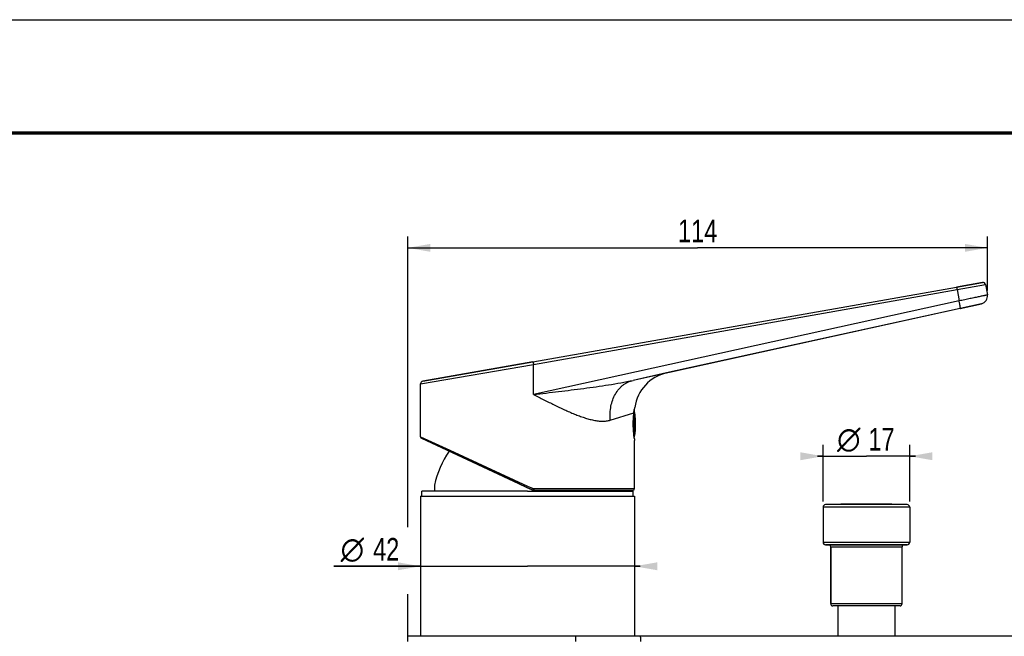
# Model space of a CAD drawing. Header units: millimetres. Extents: x 0 to 297, y 0 to 210.
# Tile 30 of 31: x 148 to 235, y 156 to 210. Entities that reach past the tile are written whole.
import ezdxf
from ezdxf.enums import TextEntityAlignment as Align

# ---------------------------------------------------------------- set-up
doc = ezdxf.new("R2010")
doc.units = ezdxf.units.MM
doc.header["$LTSCALE"] = 16.335
doc.layers.get('0').update_dxf_attribs({"linetype": 'CONTINUOUS'})
doc.layers.add('00_COMPONENTI', color=7, linetype='CONTINUOUS')
doc.layers.add('50_QUOTE', color=7, linetype='CONTINUOUS')
doc.styles.get("Standard").update_dxf_attribs({"font": 'txt', "width": 1.15})
doc.styles.add('TEXTSTYLE_2', font='gdt', dxfattribs={"width": 1.15})
doc.dimstyles.new('DIMSTYLE_1', dxfattribs={"dimtxt": 2, "dimasz": 2, "dimexe": 1, "dimexo": 0.5, "dimgap": 0.5, "dimtad": 1, "dimlfac": 2.222222, "dimdsep": 46, "dimtxsty": 'Standard', "dimblk": '_FILLED', "dimblk1": '_FILLED', "dimblk2": '_FILLED', "dimcen": 0.09, "dimazin": 2, "dimtfac": 1, "dimtofl": 0, "dimtmove": 0, "dimatfit": 3, "dimldrblk": '_FILLED', "dimfxl": 0, "dimtolj": 1, "dimarcsym": 0})
doc.dimstyles.new('DIMSTYLE_2', dxfattribs={"dimtxt": 2, "dimasz": 2, "dimexe": 1, "dimexo": 0.5, "dimgap": 0.5, "dimtad": 1, "dimdec": 0, "dimlfac": 2.222222, "dimdsep": 46, "dimtxsty": 'Standard', "dimblk": '_FILLED', "dimblk1": '_FILLED', "dimblk2": '_FILLED', "dimcen": 0.09, "dimazin": 2, "dimtfac": 1, "dimtdec": 0, "dimtofl": 0, "dimtmove": 0, "dimatfit": 3, "dimldrblk": '_FILLED', "dimfxl": 0, "dimtolj": 1, "dimarcsym": 0})

# ---------------------------------------------------------------- blocks, each defined once
blk = doc.blocks.new('_FILLED')
at = {"color": 0, "linetype": 'ByBlock'}
blk.add_solid([(0, 0), (-1, 0.175), (-1, -0.175)], dxfattribs=at)
blk = doc.blocks.new('*D4')
at = {"layer": '50_QUOTE', "color": 2, "linetype": 'Continuous'}
for p, q in [((182.78, 165.177), (182.78, 190.843)), ((233.975, 186.065), (233.975, 190.843)), ((182.78, 189.843), (208.378, 189.843)), ((233.975, 189.843), (208.378, 189.843)), ((182.78, 155.577), (182.78, 159.237))]:
    blk.add_line(p, q, dxfattribs=at)
at = {"layer": '50_QUOTE', "color": 2, "linetype": 'Continuous', "xscale": 2, "yscale": 2, "zscale": 2, "rotation": 180}
blk.add_blockref('_FILLED', (182.78, 189.843), dxfattribs=at)
at = {"layer": '50_QUOTE', "color": 2, "linetype": 'Continuous', "xscale": 2, "yscale": 2, "zscale": 2}
blk.add_blockref('_FILLED', (233.975, 189.843), dxfattribs=at)
at = {"layer": '50_QUOTE', "color": 2, "linetype": 'Continuous', "width": 0.776952}
blk.add_text('114', height=2, dxfattribs=at).set_placement((208.378, 190.343), align=Align.CENTER)
blk = doc.blocks.new('*D8')
at = {"layer": '50_QUOTE', "color": 2, "linetype": 'Continuous'}
for p, q in [((183.905, 161.714), (176.25, 161.714)), ((176.25, 161.714), (193.355, 161.714)), ((203.305, 161.714), (193.355, 161.714)), ((202.805, 161.714), (203.305, 161.714))]:
    blk.add_line(p, q, dxfattribs=at)
at = {"layer": '50_QUOTE', "color": 2, "linetype": 'Continuous', "xscale": 2, "yscale": 2, "zscale": 2}
blk.add_blockref('_FILLED', (183.905, 161.714), dxfattribs=at)
at = {"layer": '50_QUOTE', "color": 2, "linetype": 'Continuous', "xscale": 2, "yscale": 2, "zscale": 2, "rotation": 180}
blk.add_blockref('_FILLED', (202.805, 161.714), dxfattribs=at)
at = {"layer": '50_QUOTE', "color": 2, "linetype": 'Continuous', "style": 'TEXTSTYLE_2'}
blk.add_text('n', height=2, dxfattribs=at).set_placement((178.917, 162.214), align=Align.RIGHT)
at = {"layer": '50_QUOTE', "color": 2, "linetype": 'Continuous', "width": 0.776952}
blk.add_text('42', height=2, dxfattribs=at).set_placement((182.025, 162.214), align=Align.RIGHT)
blk = doc.blocks.new('*D9')
at = {"layer": '50_QUOTE', "color": 2, "linetype": 'Continuous'}
for p, q in [((219.455, 167.437), (219.455, 172.435)), ((227.105, 167.437), (227.105, 172.435)), ((219.455, 171.435), (218.955, 171.435)), ((218.955, 171.435), (223.28, 171.435)), ((227.605, 171.435), (223.28, 171.435)), ((227.105, 171.435), (227.605, 171.435))]:
    blk.add_line(p, q, dxfattribs=at)
at = {"layer": '50_QUOTE', "color": 2, "linetype": 'Continuous', "xscale": 2, "yscale": 2, "zscale": 2}
blk.add_blockref('_FILLED', (219.455, 171.435), dxfattribs=at)
at = {"layer": '50_QUOTE', "color": 2, "linetype": 'Continuous', "xscale": 2, "yscale": 2, "zscale": 2, "rotation": 180}
blk.add_blockref('_FILLED', (227.105, 171.435), dxfattribs=at)
at = {"layer": '50_QUOTE', "color": 2, "linetype": 'Continuous', "width": 0.776952}
blk.add_text('17', height=2, dxfattribs=at).set_placement((224.613, 171.935), align=Align.CENTER)
at = {"layer": '50_QUOTE', "color": 2, "linetype": 'Continuous', "style": 'TEXTSTYLE_2'}
blk.add_text('n', height=2, dxfattribs=at).set_placement((221.726, 171.935), align=Align.CENTER)

msp = doc.modelspace()

# ---------------------------------------------------------------- linework, layer by layer
at = {"color": 7, "linetype": 'Continuous'}
msp.add_line((0, 210), (297, 210), dxfattribs=at)
at = {"color": 7, "linetype": 'Continuous', "const_width": 0.3}
msp.add_lwpolyline([(10, 200), (287, 200)], dxfattribs=at)
at = {"layer": '00_COMPONENTI', "color": 7, "linetype": 'Continuous'}
for p, q in [((193.8282, 179.7753), (231.2393, 186.3719)), ((231.2393, 186.3719), (233.5434, 186.7781)), ((233.5434, 186.7781), (231.2393, 186.3719)), ((233.8041, 186.5956), (233.9652, 185.682)), ((233.8041, 186.5956), (233.9652, 185.682)), ((231.5741, 184.4942), (202.67, 178.1397)), ((231.5741, 184.4942), (205.632, 178.7909)), ((233.4454, 184.9056), (231.5741, 184.4942)), ((231.5741, 184.4942), (233.4454, 184.9056)), ((193.8282, 179.7753), (184.0909, 178.0583)), ((184.0909, 178.0583), (193.8282, 179.7753)), ((205.632, 178.7909), (202.67, 178.1397)), ((183.905, 173.1443), (183.905, 177.8368)), ((202.837, 175.754), (202.8371, 175.7543)), ((202.76, 173.1559), (202.76, 175.4037)), ((183.905, 173.1433), (183.905, 173.1443)), ((202.7761, 173.0299), (202.8122, 173.1795)), ((202.8122, 173.1795), (202.8122, 173.1797)), ((202.8122, 173.1797), (202.8122, 173.1795)), ((183.983, 173.0219), (185.3179, 172.3995)), ((185.3179, 172.3995), (183.983, 173.0219)), ((185.3179, 172.3995), (192.5648, 169.0202)), ((192.5648, 169.0202), (185.3179, 172.3995)), ((202.805, 168.5768), (202.805, 172.8293)), ((185.1348, 168.8918), (185.1348, 168.3518)), ((192.5648, 169.0202), (193.298, 168.6783)), ((193.298, 168.6783), (192.5648, 169.0202)), ((183.905, 167.9018), (183.905, 155.5268)), ((183.905, 167.9018), (183.905, 155.5268)), ((183.905, 167.9018), (184.0175, 167.9018)), ((184.0175, 167.9018), (184.0175, 168.3518)), ((185.1348, 168.3518), (184.0175, 168.3518)), ((184.0175, 167.9018), (184.2397, 167.9018)), ((184.2397, 167.9018), (184.2425, 167.9018)), ((184.2425, 167.9018), (193.355, 167.9018)), ((185.3225, 168.3518), (185.1348, 168.3518)), ((185.54, 168.3518), (185.3225, 168.3518)), ((193.355, 168.3518), (185.54, 168.3518)), ((193.298, 168.6783), (193.7146, 168.484)), ((193.7146, 168.484), (193.298, 168.6783)), ((193.355, 168.3518), (201.275, 168.3518)), ((193.355, 167.9018), (202.4675, 167.9018)), ((193.9048, 168.4418), (195.2041, 168.4418)), ((193.9048, 168.4418), (195.2041, 168.4418)), ((195.2041, 168.4418), (202.5883, 168.4418)), ((195.2041, 168.4418), (202.5883, 168.4418)), ((201.275, 168.3518), (201.3875, 168.3518)), ((201.3875, 168.3518), (201.6752, 168.3518)), ((201.6752, 168.3518), (202.6925, 168.3518)), ((202.4675, 167.9018), (202.4703, 167.9018)), ((202.4703, 167.9018), (202.6925, 167.9018)), ((202.5883, 168.4418), (202.5892, 168.4418)), ((202.5883, 168.4418), (202.5892, 168.4418)), ((202.5892, 168.4418), (202.5979, 168.4418)), ((202.5892, 168.4418), (202.6602, 168.4418)), ((202.5979, 168.4418), (202.6563, 168.4418)), ((202.6563, 168.4418), (202.6675, 168.4418)), ((202.6602, 168.4418), (202.663, 168.4418)), ((202.663, 168.4418), (202.6675, 168.4418)), ((202.6675, 168.4418), (202.67, 168.4418)), ((202.6925, 167.9018), (202.6925, 168.3518)), ((202.6925, 167.9018), (202.805, 167.9018)), ((202.805, 167.9018), (202.805, 155.5268)), ((202.805, 167.9018), (202.805, 155.5268)), ((219.455, 166.9373), (219.455, 163.8304)), ((227.105, 166.9373), (227.105, 163.8304)), ((219.68, 163.6054), (219.6855, 163.6054)), ((219.6829, 163.6054), (219.68, 163.6054)), ((219.95, 163.6054), (219.6829, 163.6054)), ((219.6855, 163.6054), (219.95, 163.6054)), ((219.95, 163.6054), (223.28, 163.6054)), ((223.28, 163.6054), (219.95, 163.6054)), ((223.28, 163.6054), (226.61, 163.6054)), ((226.61, 163.6054), (223.28, 163.6054)), ((226.61, 163.6054), (226.88, 163.6054)), ((226.8787, 163.6054), (226.61, 163.6054)), ((226.8771, 163.6054), (226.8787, 163.6054)), ((220.13, 163.4254), (220.13, 158.4259)), ((220.13, 158.4259), (220.13, 163.4254)), ((226.43, 158.4259), (226.43, 163.4254)), ((226.43, 158.4259), (226.43, 163.4254)), ((223.28, 158.2054), (220.31, 158.2054)), ((220.7713, 158.2054), (220.7713, 155.5268)), ((226.25, 158.2054), (223.28, 158.2054)), ((225.7888, 158.2054), (225.7888, 155.5268)), ((182.78, 155.0768), (182.78, 155.5268)), ((197.63, 155.5268), (182.78, 155.5268)), ((200.78, 155.5268), (197.63, 155.5268)), ((200.78, 155.5268), (197.63, 155.5268)), ((203.3293, 155.5268), (200.78, 155.5268)), ((249.7809, 155.5268), (203.3293, 155.5268))]:
    msp.add_line(p, q, dxfattribs=at)
at = {"layer": '00_COMPONENTI', "color": 9, "linetype": 'Continuous'}
for p, q in [((193.8797, 179.5537), (231.2909, 186.1503)), ((231.2909, 186.1503), (233.8041, 186.5956)), ((231.2909, 186.1503), (231.4667, 185.1534)), ((231.4667, 185.1534), (193.8797, 176.8901)), ((183.905, 177.8368), (193.8797, 179.5537)), ((193.8797, 176.8901), (193.8797, 179.5537)), ((200.6601, 174.6237), (202.7407, 175.2554)), ((183.905, 173.1443), (183.9065, 173.1436)), ((183.9065, 173.1436), (186.489, 171.9566)), ((186.489, 171.9566), (193.355, 168.8006)), ((193.355, 168.8006), (193.7777, 168.6064)), ((193.9127, 168.5768), (202.805, 168.5768)), ((223.28, 167.1622), (219.6751, 167.1622)), ((226.885, 167.1622), (223.28, 167.1622)), ((223.28, 166.9373), (219.455, 166.9373)), ((227.105, 166.9373), (223.28, 166.9373)), ((219.455, 163.8304), (222.5375, 163.8304)), ((222.5375, 163.8304), (222.5667, 163.8304)), ((222.5667, 163.8304), (223.28, 163.8304)), ((223.28, 163.8304), (223.6513, 163.8304)), ((223.6513, 163.8304), (224.0225, 163.8304)), ((224.0225, 163.8304), (227.105, 163.8304)), ((220.13, 163.4254), (226.43, 163.4254)), ((220.13, 158.4259), (226.43, 158.4259)), ((197.63, 155.0768), (197.63, 155.5268))]:
    msp.add_line(p, q, dxfattribs=at)
at = {"layer": '00_COMPONENTI', "color": 7, "linetype": 'Continuous'}
for centre, radius, start, end in [((233.5825, 186.5566), 0.225, 10, 100), ((233.5825, 186.5566), 0.225, 10, 100), ((233.3004, 185.5648), 0.675, 282.399037, 10), ((233.3004, 185.5648), 0.675, 282.399037, 10), ((206.405, 175.2749), 3.6, 102.399037, 172.3462), ((184.13, 177.8368), 0.225, 100, 180), ((195.3856, 174.2918), 7.5094, 0, 9.686261), ((195.3856, 174.2918), 7.5094, 351.482889, 360), ((184.04, 173.1443), 0.135, 180.000002, 180.561118), ((184.04, 173.1443), 0.135, 180.561118, 245), ((212.6527, 174.3534), 9.9649, 187.633054, 188.79769), ((193.355, 167.0918), 8.415, 145.328179, 167.64878), ((193.355, 167.0918), 8.415, 145.328179, 167.64878), ((193.9048, 168.8918), 0.45, 245, 246.688597), ((193.9048, 168.8918), 0.45, 245, 246.68865), ((193.9048, 168.8918), 0.45, 246.68865, 268.310038), ((193.9048, 168.8918), 0.45, 268.309981, 270), ((193.9048, 168.8918), 0.45, 268.310038, 270), ((193.355, 167.0918), 8.415, 8.611432, 9.23216), ((193.355, 167.0918), 8.415, 8.611432, 9.23216), ((202.67, 168.5768), 0.135, 270, 360), ((219.68, 166.9373), 0.225, 91.260878, 180), ((223.6359, -12.7942), 180, 90.113284, 91.260878), ((222.9241, -12.7942), 180, 88.739122, 89.886716), ((226.88, 166.9373), 0.225, 0, 88.739122), ((219.68, 163.8304), 0.225, 180, 270), ((219.95, 163.4254), 0.18, 0, 90), ((226.61, 163.4254), 0.18, 93.333328, 176.666666), ((226.61, 163.4254), 0.18, 93.333334, 176.666667), ((226.61, 163.4254), 0.18, 90, 93.333328), ((226.61, 163.4254), 0.18, 90, 93.333334), ((226.88, 163.8304), 0.225, 270, 360), ((226.61, 163.4254), 0.18, 176.666666, 180), ((226.61, 163.4254), 0.18, 176.666667, 180), ((220.355, 158.4259), 0.225, 179.999927, 258.463525), ((226.205, 158.4259), 0.225, 281.536234, 0.000001)]:
    msp.add_arc(centre, radius, start, end, dxfattribs=at)
at = {"layer": '00_COMPONENTI', "color": 9, "linetype": 'Continuous'}
msp.add_arc((193.9127, 168.9003), 0.3235, 245.334144, 270.012004, dxfattribs=at)
for points, knots in [([(231.2393, 186.3719), (231.2399, 186.372), (231.2413, 186.3704), (231.2427, 186.3675), (231.2449, 186.3622), (231.2472, 186.355), (231.2499, 186.3458), (231.2542, 186.3299), (231.2601, 186.3058), (231.2674, 186.2725), (231.2752, 186.2345), (231.2832, 186.1933), (231.2883, 186.1648), (231.2909, 186.1503)], [0, 0, 0, 0, 0.0071622, 0.0224576, 0.0467908, 0.0801354, 0.1222425, 0.1727385, 0.2969233, 0.4479573, 0.6200158, 0.8064364, 1, 1, 1, 1]), ([(233.9652, 185.682), (233.9652, 185.682), (233.9648, 185.6819), (233.9644, 185.6817), (233.9634, 185.6814), (233.9622, 185.6811), (233.9605, 185.6807), (233.9575, 185.6799), (233.9529, 185.6788), (233.9463, 185.6773), (233.9382, 185.6754), (233.9286, 185.6733), (233.9176, 185.6708), (233.905, 185.6681), (233.8855, 185.6638), (233.8574, 185.6576), (233.8195, 185.6494), (233.776, 185.64), (233.727, 185.6295), (233.6726, 185.6179), (233.6129, 185.6051), (233.5231, 185.586), (233.3988, 185.5596), (233.236, 185.5251), (233.056, 185.4871), (232.8604, 185.4458), (232.651, 185.4017), (232.4297, 185.3552), (232.1985, 185.3067), (231.8764, 185.2391), (231.6315, 185.1879), (231.4667, 185.1534)], [0, 0, 0, 0, 0.000081, 0.0003067, 0.0006799, 0.0012011, 0.0018703, 0.0026877, 0.0047662, 0.0074355, 0.0106944, 0.0145409, 0.0189728, 0.023988, 0.0295833, 0.0425018, 0.0576994, 0.075142, 0.0947904, 0.1166003, 0.1405227, 0.1665038, 0.2244035, 0.2897789, 0.362042, 0.4405434, 0.5245779, 0.6133908, 0.706185, 0.8021281, 1, 1, 1, 1]), ([(231.5741, 184.4942), (231.5747, 184.4943), (231.5761, 184.4956), (231.5771, 184.4985), (231.5779, 184.5028), (231.5784, 184.5087), (231.5785, 184.516), (231.5782, 184.5289), (231.5768, 184.5486), (231.5739, 184.5764), (231.5696, 184.6098), (231.5641, 184.6483), (231.5545, 184.7088), (231.5396, 184.7943), (231.5183, 184.9063), (231.4938, 185.0275), (231.476, 185.1109), (231.4667, 185.1534)], [0, 0, 0, 0, 0.0029137, 0.0073683, 0.0138829, 0.0226041, 0.0335769, 0.0468065, 0.079969, 0.1218589, 0.1721156, 0.2302832, 0.2958235, 0.4465044, 0.6185073, 0.805355, 1, 1, 1, 1]), ([(193.8282, 179.7753), (193.8287, 179.7754), (193.8302, 179.7738), (193.8316, 179.7709), (193.8337, 179.7656), (193.8361, 179.7584), (193.8388, 179.7492), (193.8431, 179.7333), (193.8489, 179.7092), (193.8563, 179.6759), (193.8641, 179.6379), (193.872, 179.5967), (193.8772, 179.5682), (193.8797, 179.5537)], [0, 0, 0, 0, 0.0071622, 0.0224576, 0.0467908, 0.0801354, 0.1222425, 0.1727385, 0.2969233, 0.4479573, 0.6200158, 0.8064364, 1, 1, 1, 1]), ([(193.8797, 176.8901), (194.62, 176.9763), (195.7296, 177.1056), (197.2068, 177.2856), (198.311, 177.4263), (199.4113, 177.576), (200.506, 177.7385), (201.4132, 177.8901), (202.1337, 178.0262), (202.4917, 178.1005), (202.67, 178.1397)], [0, 0, 0, 0, 0.2517261, 0.3773187, 0.5026667, 0.6277068, 0.7523556, 0.8765009, 0.9383418, 1, 1, 1, 1]), ([(200.6601, 174.6237), (200.6418, 174.8304), (200.6331, 175.2421), (200.7054, 175.8457), (200.8611, 176.4129), (201.0959, 176.9266), (201.3555, 177.3013), (201.5953, 177.5571), (201.7876, 177.7244), (201.9927, 177.8678), (202.2091, 177.9861), (202.4351, 178.0785), (202.5912, 178.1224), (202.67, 178.1397)], [0, 0, 0, 0, 0.1411576, 0.2789639, 0.412076, 0.5396115, 0.6612965, 0.7201288, 0.7777331, 0.8342859, 0.8900067, 0.9451507, 1, 1, 1, 1]), ([(193.8797, 176.8901), (194.1864, 176.7346), (194.7957, 176.425), (195.7046, 175.9714), (196.458, 175.6125), (197.0551, 175.346), (197.4948, 175.161), (197.9286, 174.9921), (198.3554, 174.8426), (198.7737, 174.7165), (199.1817, 174.618), (199.5771, 174.5524), (199.9574, 174.5253), (200.3194, 174.5431), (200.5505, 174.5904), (200.6601, 174.6237)], [0, 0, 0, 0, 0.1418146, 0.2818897, 0.4189782, 0.485954, 0.5516033, 0.6156867, 0.6779406, 0.7380827, 0.7958284, 0.8509256, 0.9032221, 0.9527755, 1, 1, 1, 1]), ([(193.7777, 168.6064), (193.7739, 168.5983), (193.7665, 168.5825), (193.7555, 168.5596), (193.7451, 168.5385), (193.7371, 168.5225), (193.7312, 168.5112), (193.7274, 168.5041), (193.7241, 168.498), (193.7212, 168.493), (193.7188, 168.4891), (193.7169, 168.4862), (193.7158, 168.4848), (193.7149, 168.4839), (193.7146, 168.484)], [0, 0, 0, 0, 0.1935041, 0.3801244, 0.5525415, 0.7039855, 0.7699487, 0.8285228, 0.879138, 0.9213061, 0.9546304, 0.9788254, 0.9937728, 1, 1, 1, 1]), ([(193.9127, 168.5768), (193.9127, 168.5681), (193.9127, 168.5508), (193.9122, 168.5258), (193.9115, 168.5028), (193.9106, 168.4826), (193.9095, 168.4679), (193.9086, 168.4582), (193.9079, 168.4525), (193.9072, 168.4481), (193.9065, 168.4448), (193.9059, 168.4429), (193.9051, 168.4418), (193.9048, 168.4418)], [0, 0, 0, 0, 0.1939153, 0.3803978, 0.552322, 0.7031174, 0.8270453, 0.877434, 0.9194618, 0.9527659, 0.977115, 0.992519, 1, 1, 1, 1]), ([(203.3544, 155.0768), (203.3544, 155.1343), (203.3536, 155.2177), (203.3505, 155.3236), (203.3475, 155.3913), (203.3438, 155.4455), (203.3401, 155.4891), (203.3356, 155.5102), (203.3326, 155.5268), (203.3293, 155.5268)], [0, 0, 0, 0, 0.380855, 0.5530503, 0.7039431, 0.8279094, 0.9204528, 0.9779817, 1, 1, 1, 1])]:
    msp.add_open_spline(points, degree=3, knots=knots, dxfattribs=at)
at = {"layer": '00_COMPONENTI', "color": 7, "linetype": 'Continuous'}
for points, knots in [([(202.7407, 175.2554), (202.7478, 175.3242), (202.7715, 175.4921), (202.8097, 175.6575), (202.837, 175.754)], [0, 0, 0, 0, 0.4081761, 1, 1, 1, 1]), ([(202.7761, 173.0298), (202.7567, 173.1742), (202.7187, 173.5158), (202.687, 174.0716), (202.6924, 174.6699), (202.7216, 175.0691), (202.7407, 175.2554)], [0, 0, 0, 0, 0.1959624, 0.4620698, 0.7481795, 1, 1, 1, 1])]:
    msp.add_open_spline(points, degree=3, knots=knots, dxfattribs=at)

# ---------------------------------------------------------------- dimensions: what is measured, and where the dimension line sits
at = {"layer": '50_QUOTE', "color": 2, "linetype": 'Continuous'}
dim = msp.add_linear_dim(base=(233.9754, 189.8433), p1=(182.78, 155.0768), p2=(233.9754, 185.5648), dimstyle='DIMSTYLE_2', dxfattribs=at)
dim.commit()
dim.dimension.update_dxf_attribs({"geometry": '*D4', "text_midpoint": (208.4637, 189.8433), "dimtype": 160})
dim = msp.add_linear_dim(base=(227.105, 171.4348), p1=(219.455, 166.9373), p2=(227.105, 166.9373), text='%%c<>', dimstyle='DIMSTYLE_1', dxfattribs=at)
dim.commit()
dim.dimension.update_dxf_attribs({"geometry": '*D9', "text_midpoint": (223.28, 171.4348), "dimtype": 160})
dim = msp.add_linear_dim(base=(183.905, 161.7139), p1=(202.805, 167.9018), p2=(183.905, 167.9018), angle=180, text='%%c<>', dimstyle='DIMSTYLE_1', dxfattribs=at)
dim.commit()
dim.dimension.update_dxf_attribs({"geometry": '*D8', "text_midpoint": (179.1376, 161.7139), "dimtype": 160})

doc.saveas('drawing.dxf')
